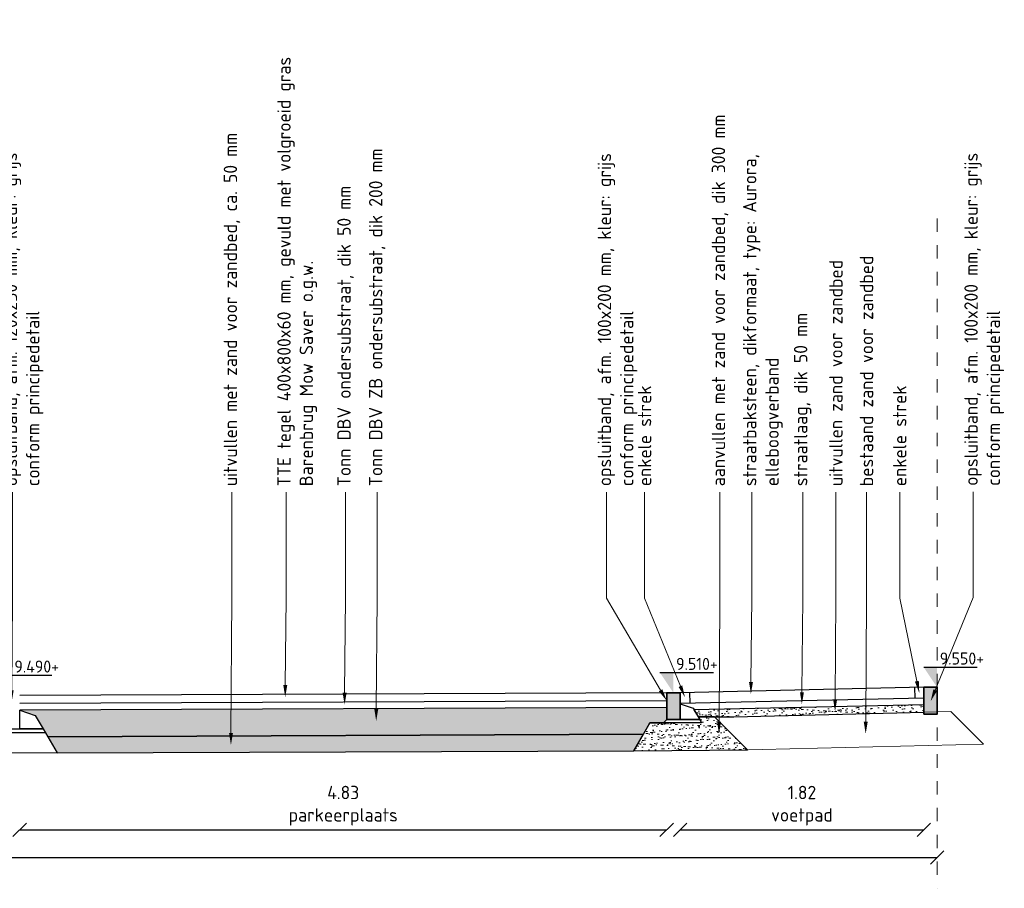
# Model space of a CAD drawing. Header units: metres. Extents: x 133 to 690, y 59 to 257.
# Tile 4 of 84: x 166.23 to 173.58, y 89.36 to 95.84. Entities that reach past the tile are written whole.
import ezdxf
from ezdxf import colors
from ezdxf.entities.mleader import LeaderData, LeaderLine
from ezdxf.math import Vec2, Vec3

# ---------------------------------------------------------------- set-up
doc = ezdxf.new("R2010")
doc.units = ezdxf.units.M
doc.header["$LTSCALE"] = 0.05
doc.linetypes.add('XX-AFBREEK', pattern=[7, 4, -1, 1, -1])
for name, color, linetype, lineweight in [('B-WE-VH-VERHARDING_FUNDERING-G', 253, 'Continuous', 18), ('N-WE-GR-BOMENZAND-AD-50', 11, 'Continuous', 18), ('N-WE-GW-GROND_ZAND-AD-20', 11, 'Continuous', 18), ('N-WE-GW-GROND_ZAND_FUNDERINGSZAND-G', 7, 'Continuous', 25), ('N-WE-GW-GROND_ZAND_FUNDERINGSZAND-GD', 7, 'Continuous', 25), ('N-WE-VH-KANTOPSLUITING-A', 253, 'Continuous', 35), ('N-WE-VH-KANTOPSLUITING-G', 3, 'Continuous', 35), ('N-WE-VH-VERHARDING_BETON_SCHRAAL-GD', 10, 'Continuous', 25), ('N-WE-VH-VERHARDING_FUNDERING-GD', 1, 'Continuous', 15), ('N-WE-VH-VERHARDING_STRAATBAKSTEEN-GD', 2, 'Continuous', 25), ('N-WE-VH-VERHARDING_TEGEL-GD', 2, 'Continuous', 25), ('X-XX-AL-AANPIJLING-T18', 10, 'Continuous', 15), ('X-XX-AL-AFBREEKLIJN-G', 7, 'XX-AFBREEK', 20), ('X-XX-AL-CONSTRUCTIELIJN-GD', 7, 'Continuous', 25), ('X-XX-AL-PEILMAAT-SD', 7, 'Continuous', 25)]:
    doc.layers.add(name, color=color, linetype=linetype, lineweight=lineweight)
doc.layers.add('TL00_HULPLAAG', color=211, linetype='Continuous', plot=False)
doc.layers.add('TM00_MAATVOERING', color=1, linetype='Continuous')
doc.styles.add('NLCS-ISO', font='NLCS-ISO.ttf')
doc.styles.add('NLCS-ISO-M50-T25', font='NLCS-ISO.ttf', dxfattribs={"height": 0.125})
doc.dimstyles.new('NLCS RODOR-DIM-050', dxfattribs={"dimscale": 0.05, "dimtxt": 2, "dimasz": 2, "dimexe": 1.25, "dimexo": 0.625, "dimtad": 1, "dimzin": 1, "dimdsep": 46, "dimtxsty": 'NLCS-ISO', "dimblk": 'OBLIQUE', "dimcen": 0, "dimse1": 1, "dimse2": 1, "dimclrd": 256, "dimclre": 1, "dimclrt": 256, "dimadec": 0, "dimazin": 0, "dimtfac": 1, "dimtmove": 2, "dimatfit": 3, "dimfxl": 1, "dimtolj": 1, "dimtzin": 0, "dimlwd": -1, "dimlwe": -1, "dimarcsym": 0})
pattern_1 = [(76.90881, (0, 0), (-0.03815741, 0.043462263), [0, -0.0456, 0, -0.051, 0, -0.04875]), (46.90881, (0, 0), (-0.01272733, 0.099120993), [0, -0.0246, 0, -0.0411, 0, -0.01575]), (6.90881, (-0.02851, -0.023426), (0.072075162, 0.059441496), [0, -0.015, 0, -0.054, 0, -0.0705]), (356.90881, (-0.02851, -0.023426), (0.052963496, 0.077596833), [0, -0.0075, 0, -0.0354, 0, -0.0405])]

# ---------------------------------------------------------------- blocks, each defined once
blk = doc.blocks.new('SAL-PEILMAAT_INFRACAD_H01-SOD')
blk.add_line((-2, 3), (6, 3))
blk.add_solid([(-2, 3), (0, 3), (0, 0)])
at = {"style": 'NLCS-ISO'}
blk.add_attdef('...', (0.4, 3.4), '', height=1.8, dxfattribs=at)
blk = doc.blocks.new('Opsluitband 10x20')
at = {"layer": 'N-WE-VH-KANTOPSLUITING-A'}
h = blk.add_hatch(color=253, dxfattribs=at)
h.dxf.hatch_style = 1
h.paths.add_polyline_path([(0, -0.2), (0, 0), (0.1, 0), (0.1, -0.2)])
at = {"layer": 'N-WE-VH-KANTOPSLUITING-G', "flags": 128}
blk.add_lwpolyline([(0, -0.2), (0, 0), (0.1, 0), (0.1, -0.2)], close=True, dxfattribs=at)
blk = doc.blocks.new('_Oblique')
at = {"color": 0, "linetype": 'ByBlock', "lineweight": -2}
blk.add_line((-0.5, -0.5), (0.5, 0.5), dxfattribs=at)
blk = doc.blocks.new('*D31')
at = {"layer": 'Defpoints', "color": 0, "transparency": 16777216}
for p in [(166.2311, 90.7971), (171.0611, 90.8171), (171.0611, 89.794)]:
    blk.add_point(p, dxfattribs=at)
at = {"layer": 'TM00_MAATVOERING', "transparency": 16777216}
blk.add_line((166.2311, 89.794), (171.0611, 89.794), dxfattribs=at)
at = {"layer": 'TM00_MAATVOERING', "transparency": 16777216, "xscale": 0.1, "yscale": 0.1, "zscale": 0.1, "rotation": 180}
blk.add_blockref('_Oblique', (166.2311, 89.794), dxfattribs=at)
at = {"layer": 'TM00_MAATVOERING', "transparency": 16777216, "xscale": 0.1, "yscale": 0.1, "zscale": 0.1}
blk.add_blockref('_Oblique', (171.0611, 89.794), dxfattribs=at)
at = {"layer": 'TM00_MAATVOERING', "transparency": 16777216, "insert": (168.6461, 89.9736), "char_height": 0.1, "attachment_point": 5, "style": 'NLCS-ISO'}
blk.add_mtext('\\A1;4.83\\Pparkeerplaats', dxfattribs=at)
blk = doc.blocks.new('*D33')
at = {"layer": 'Defpoints', "color": 0, "transparency": 16777216}
for p in [(172.9807, 90.8571), (171.1611, 90.8171), (172.9807, 89.794)]:
    blk.add_point(p, dxfattribs=at)
at = {"layer": 'TM00_MAATVOERING', "transparency": 16777216}
blk.add_line((171.1611, 89.794), (172.9807, 89.794), dxfattribs=at)
at = {"layer": 'TM00_MAATVOERING', "transparency": 16777216, "xscale": 0.1, "yscale": 0.1, "zscale": 0.1, "rotation": 180}
blk.add_blockref('_Oblique', (171.1611, 89.794), dxfattribs=at)
at = {"layer": 'TM00_MAATVOERING', "transparency": 16777216, "xscale": 0.1, "yscale": 0.1, "zscale": 0.1}
blk.add_blockref('_Oblique', (172.9807, 89.794), dxfattribs=at)
at = {"layer": 'TM00_MAATVOERING', "transparency": 16777216, "insert": (172.0709, 89.9736), "char_height": 0.1, "attachment_point": 5, "style": 'NLCS-ISO'}
blk.add_mtext('\\A1;1.82\\Pvoetpad', dxfattribs=at)
blk = doc.blocks.new('*D35')
at = {"layer": 'Defpoints', "color": 0, "transparency": 16777216}
for p in [(153.0411, 90.8571), (173.0811, 90.8571), (173.0811, 89.5874)]:
    blk.add_point(p, dxfattribs=at)
at = {"layer": 'TM00_MAATVOERING', "transparency": 16777216}
blk.add_line((153.0411, 89.5874), (173.0811, 89.5874), dxfattribs=at)
at = {"layer": 'TM00_MAATVOERING', "transparency": 16777216, "xscale": 0.1, "yscale": 0.1, "zscale": 0.1, "rotation": 180}
blk.add_blockref('_Oblique', (153.0411, 89.5874), dxfattribs=at)
at = {"layer": 'TM00_MAATVOERING', "transparency": 16777216, "xscale": 0.1, "yscale": 0.1, "zscale": 0.1}
blk.add_blockref('_Oblique', (173.0811, 89.5874), dxfattribs=at)
at = {"layer": 'TM00_MAATVOERING', "transparency": 16777216, "insert": (163.0611, 89.6687), "char_height": 0.1, "attachment_point": 5, "style": 'NLCS-ISO'}
blk.add_mtext('\\A1;20.04', dxfattribs=at)

msp = doc.modelspace()

# ---------------------------------------------------------------- hatches: boundary and pattern name
at = {"layer": 'N-WE-GR-BOMENZAND-AD-50', "ltscale": 0.1}
h = msp.add_hatch(dxfattribs=at)
h.set_pattern_fill('AGR-BOMENZAND', color=256, scale=0.03, pattern_type=2)
h.set_pattern_definition([(0, (0, 0), (0.015, 0.045), [0, -0.045]), (0, (0, 0), (0.09375, 0.09375), [0.046875, -0.140625]), (90, (0.02344, -0.02344), (-0.09375, 0.09375), [0.046875, -0.140625])])
h.paths.add_polyline_path([(171.0611, 90.6171), (171.0611, 90.7071), (166.2321, 90.6871), (166.3469, 90.6474), (166.4066, 90.5471), (166.4408, 90.4879), (170.8867, 90.5063), (170.9364, 90.5924), (171.0364, 90.5924)])
at = {"layer": 'N-WE-GW-GROND_ZAND-AD-20'}
h = msp.add_hatch(dxfattribs=at)
h.set_pattern_fill('AR-SAND', color=256, scale=0.03, angle=39.40881)
h.set_pattern_definition(pattern_1)
h.paths.add_polyline_path([(171.2643, 90.6893), (171.296, 90.6361), (171.418, 90.6365), (171.5611, 90.6371), (172.9811, 90.6721), (172.9811, 90.727)])
h = msp.add_hatch(dxfattribs=at)
h.set_pattern_fill('AR-SAND', color=256, scale=0.03, angle=39.40881)
h.set_pattern_definition(pattern_1)
h.paths.add_polyline_path([(171.665, 90.3896), (171.418, 90.6365), (171.296, 90.6361), (171.3216, 90.5924), (170.9364, 90.5924), (170.8163, 90.3843)])
h = msp.add_hatch(dxfattribs=at)
h.set_pattern_fill('AR-SAND', color=256, scale=0.03, angle=39.40881)
h.set_pattern_definition(pattern_1)
h.paths.add_polyline_path([(170.8867, 90.5063), (166.4408, 90.4879), (166.5097, 90.3685), (170.8163, 90.3843)])

# ---------------------------------------------------------------- linework, layer by layer
at = {"layer": 'B-WE-VH-VERHARDING_FUNDERING-G'}
for p, q in [((171.5611, 90.6371), (173.1811, 90.6771)), ((171.5673, 90.3871), (173.4251, 90.433))]:
    msp.add_line(p, q, dxfattribs=at)
at = {"layer": 'B-WE-VH-VERHARDING_FUNDERING-G', "flags": 128}
for points in [[(171.296, 90.6361), (171.5611, 90.6371)], [(171.418, 90.6365), (171.665, 90.3896)], [(173.1811, 90.6771), (173.4251, 90.433)]]:
    msp.add_lwpolyline(points, dxfattribs=at)
msp.add_lwpolyline([(159.6125, 90.3685), (160.0082, 90.3671, 0.00983), (166.114, 90.3671), (166.5097, 90.3685)], format="xyb", dxfattribs=at)
at = {"layer": 'N-WE-GW-GROND_ZAND_FUNDERINGSZAND-G'}
msp.add_line((166.5097, 90.3685), (170.8163, 90.3843), dxfattribs=at)
at = {"layer": 'N-WE-GW-GROND_ZAND_FUNDERINGSZAND-G', "flags": 128}
msp.add_lwpolyline([(171.665, 90.3896), (171.418, 90.6365), (171.296, 90.6361), (171.3216, 90.5924), (170.9364, 90.5924), (170.8163, 90.3843)], close=True, dxfattribs=at)
at = {"layer": 'N-WE-GW-GROND_ZAND_FUNDERINGSZAND-GD'}
for points in [[(171.1611, 90.6171), (171.1611, 90.734), (171.2576, 90.7007), (171.3074, 90.6171)], [(166.2311, 90.5471), (166.2311, 90.6874), (166.3469, 90.6474), (166.4066, 90.5471)]]:
    msp.add_lwpolyline(points, close=True, dxfattribs=at)
at = {"layer": 'N-WE-VH-VERHARDING_BETON_SCHRAAL-GD', "flags": 128}
for points in [[(171.0611, 90.6171), (171.3074, 90.6171), (171.3216, 90.5924), (171.0364, 90.5924)], [(166.1111, 90.5471), (166.4066, 90.5471), (166.4238, 90.5174), (166.0814, 90.5174)]]:
    msp.add_lwpolyline(points, close=True, dxfattribs=at)
at = {"layer": 'N-WE-VH-VERHARDING_FUNDERING-GD'}
for p, q in [((171.0611, 90.7071), (166.2321, 90.6871)), ((172.9811, 90.727), (171.2643, 90.6893)), ((170.8867, 90.5063), (166.4408, 90.4879))]:
    msp.add_line(p, q, dxfattribs=at)
at = {"layer": 'N-WE-VH-VERHARDING_FUNDERING-GD', "flags": 128}
for points in [[(171.296, 90.6361), (171.418, 90.6365), (171.5611, 90.6371), (172.9811, 90.6721)], [(171.0364, 90.5924), (170.9364, 90.5924), (170.8867, 90.5063)], [(166.4238, 90.5174), (166.4408, 90.4879)]]:
    msp.add_lwpolyline(points, dxfattribs=at)
at = {"layer": 'N-WE-VH-VERHARDING_STRAATBAKSTEEN-GD'}
for p, q in [((172.9811, 90.8571), (171.1611, 90.8171)), ((172.9811, 90.777), (171.1611, 90.737))]:
    msp.add_line(p, q, dxfattribs=at)
at = {"layer": 'N-WE-VH-VERHARDING_STRAATBAKSTEEN-GD', "flags": 128}
for points in [[(172.9111, 90.8555), (172.9129, 90.7755)], [(171.2311, 90.8186), (171.2328, 90.7386)]]:
    msp.add_lwpolyline(points, dxfattribs=at)
at = {"layer": 'N-WE-VH-VERHARDING_TEGEL-GD'}
for p, q in [((171.0611, 90.8171), (166.2311, 90.7971)), ((171.0613, 90.7571), (166.2313, 90.7371))]:
    msp.add_line(p, q, dxfattribs=at)
at = {"layer": 'TL00_HULPLAAG', "flags": 128}
for points in [[(172.9811, 90.8571), (172.9811, 90.6571), (173.0811, 90.6571), (173.0811, 90.8571)], [(171.0611, 90.8171), (171.0611, 90.6171), (171.1611, 90.6171), (171.1611, 90.8171)], [(171.0611, 90.6171), (171.0611, 90.7071), (166.2321, 90.6871), (166.3469, 90.6474), (166.4066, 90.5471), (166.4408, 90.4879), (170.8867, 90.5063), (170.9364, 90.5924), (171.0364, 90.5924)], [(172.9811, 90.727), (171.2643, 90.6893), (171.296, 90.6361), (171.418, 90.6365), (171.5611, 90.6371), (172.9811, 90.6721)], [(170.8867, 90.5063), (166.4408, 90.4879), (166.5097, 90.3685), (170.8163, 90.3843)]]:
    msp.add_lwpolyline(points, close=True, dxfattribs=at)
at = {"layer": 'X-XX-AL-AFBREEKLIJN-G', "ltscale": 0.5, "flags": 128}
msp.add_lwpolyline([(173.0811, 94.3571), (173.0811, 89.3571)], dxfattribs=at)
at = {"layer": 'X-XX-AL-CONSTRUCTIELIJN-GD'}
msp.add_line((166.4066, 90.5471), (166.5097, 90.3685), dxfattribs=at)

# ---------------------------------------------------------------- block references
at = {"layer": 'N-WE-VH-KANTOPSLUITING-A'}
for p in [(172.9811, 90.8571), (171.0611, 90.8171)]:
    msp.add_blockref('Opsluitband 10x20', p, dxfattribs=at)
at = {"layer": 'X-XX-AL-PEILMAAT-SD', "xscale": 0.05, "yscale": 0.05, "zscale": 0.05}
for p, values in [((171.1111, 90.8171), {'...': '9.510+'}), ((173.0795, 90.8571), {'...': '9.550+'}), ((166.1711, 90.7971), {'...': '9.490+'})]:
    msp.add_blockref('SAL-PEILMAAT_INFRACAD_H01-SOD', p, dxfattribs=at).add_auto_attribs(values)

# ---------------------------------------------------------------- dimensions: what is measured, and where the dimension line sits
at = {"layer": 'TM00_MAATVOERING'}
dim = msp.add_linear_dim(base=(173.0811, 89.5874), p1=(153.0411, 90.8571), p2=(173.0811, 90.8571), dimstyle='NLCS RODOR-DIM-050', dxfattribs=at)
dim.commit()
dim.dimension.update_dxf_attribs({"geometry": '*D35', "text_midpoint": (163.0611, 89.6687)})
for base, p1, p2, text, picture, middle in [((172.9807, 89.794), (171.1611, 90.8171), (172.9807, 90.8571), '<>\\Pvoetpad', '*D33', (172.0709, 89.9736)), ((171.0611, 89.794), (166.2311, 90.7971), (171.0611, 90.8171), '<>\\Pparkeerplaats', '*D31', (168.6461, 89.9736))]:
    dim = msp.add_linear_dim(base=base, p1=p1, p2=p2, text=text, dimstyle='NLCS RODOR-DIM-050', dxfattribs=at)
    dim.commit()
    dim.dimension.update_dxf_attribs({"geometry": picture, "text_midpoint": middle})

# ---------------------------------------------------------------- leaders
at = {"layer": 'X-XX-AL-AANPIJLING-T18'}
ml = msp.add_multileader_mtext('Standard', dxfattribs=at)
ml.set_content('{\\C2;opsluitband, afm. 120x250 mm, kleur: grijs \\Pconform principedetail}', color=256, style='NLCS-ISO-M50-T25')
ml.set_leader_properties(color=256, linetype='ByLayer', lineweight=-1)
ml.build(insert=Vec2(0, 0))
ml.multileader.update_dxf_attribs({"text_right_attachment_type": 5, "dogleg_length": 0.045, "arrow_head_size": 0.09})
ctx = ml.context
ctx.base_point, ctx.char_height, ctx.arrow_head_size, ctx.landing_gap_size, ctx.plane_origin, ctx.plane_x_axis, ctx.plane_y_axis = Vec3(166.1768, 92.3131), 0.1, 0.09, 0.045, Vec3(166.1768, 88.7402), Vec3(0, 1), Vec3(-1, 0)
ctx.right_attachment = 5
notes = []
notes.append((ctx, [(0, (1, 1, 0), (166.1768, 92.2231), (0, 1), 0.09, [(0, [(166.1707, 90.7445), (166.1768, 91.5237)], 0, [])])]))
ctx.mtext.insert, ctx.mtext.text_direction, ctx.mtext.rotation, ctx.mtext.width, ctx.mtext.flow_direction = Vec3(166.1118, 92.3581), Vec3(0, 1), 1.570796, 3.481888, 5
ml = msp.add_multileader_mtext('Standard', dxfattribs=at)
ml.set_content('{\\C2;uitvullen met zand voor zandbed, ca. 50 mm}', color=256, style='NLCS-ISO-M50-T25')
ml.set_leader_properties(color=256, linetype='ByLayer', lineweight=-1)
ml.build(insert=Vec2(0, 0))
ml.multileader.update_dxf_attribs({"text_right_attachment_type": 5, "dogleg_length": 0.045, "arrow_head_size": 0.09})
ctx = ml.context
ctx.base_point, ctx.char_height, ctx.arrow_head_size, ctx.landing_gap_size, ctx.plane_origin, ctx.plane_x_axis, ctx.plane_y_axis = Vec3(167.8141, 92.3131), 0.1, 0.09, 0.045, Vec3(167.8141, 88.7402), Vec3(0, 1), Vec3(-1, 0)
ctx.right_attachment = 5
notes.append((ctx, [(0, (1, 1, 0), (167.8141, 92.2231), (0, 1), 0.09, [(0, [(167.808, 90.4273), (167.8141, 91.5237)], 0, [])])]))
ctx.mtext.insert, ctx.mtext.text_direction, ctx.mtext.rotation, ctx.mtext.width, ctx.mtext.flow_direction = Vec3(167.7541, 92.3581), Vec3(0, 1), 1.570796, 3.481888, 5
ml = msp.add_multileader_mtext('Standard', dxfattribs=at)
ml.set_content('{\\C2;TTE tegel 400x800x60 mm, gevuld met volgroeid gras\\PBarenbrug Mow Saver o.g.w.}', color=256, style='NLCS-ISO-M50-T25')
ml.set_leader_properties(color=256, linetype='ByLayer', lineweight=-1)
ml.build(insert=Vec2(0, 0))
ml.multileader.update_dxf_attribs({"text_right_attachment_type": 5, "dogleg_length": 0.045, "arrow_head_size": 0.09})
ctx = ml.context
ctx.base_point, ctx.char_height, ctx.arrow_head_size, ctx.landing_gap_size, ctx.plane_origin, ctx.plane_x_axis, ctx.plane_y_axis = Vec3(168.2192, 92.3131), 0.1, 0.09, 0.045, Vec3(168.2192, 88.7402), Vec3(0, 1), Vec3(-1, 0)
ctx.right_attachment = 5
notes.append((ctx, [(0, (1, 1, 0), (168.2192, 92.2231), (0, 1), 0.09, [(0, [(168.2131, 90.7838), (168.2192, 91.5237)], 0, [])])]))
ctx.mtext.insert, ctx.mtext.text_direction, ctx.mtext.rotation, ctx.mtext.width, ctx.mtext.flow_direction = Vec3(168.1542, 92.3581), Vec3(0, 1), 1.570796, 3.481888, 5
ml = msp.add_multileader_mtext('Standard', dxfattribs=at)
ml.set_content('{\\C2;Tonn DBV ondersubstraat, dik 50 mm}', color=256, style='NLCS-ISO-M50-T25')
ml.set_leader_properties(color=256, linetype='ByLayer', lineweight=-1)
ml.build(insert=Vec2(0, 0))
ml.multileader.update_dxf_attribs({"text_right_attachment_type": 5, "dogleg_length": 0.045, "arrow_head_size": 0.09})
ctx = ml.context
ctx.base_point, ctx.char_height, ctx.arrow_head_size, ctx.landing_gap_size, ctx.plane_origin, ctx.plane_x_axis, ctx.plane_y_axis = Vec3(168.6623, 92.3131), 0.1, 0.09, 0.045, Vec3(168.6623, 88.7402), Vec3(0, 1), Vec3(-1, 0)
ctx.right_attachment = 5
notes.append((ctx, [(0, (1, 1, 0), (168.6623, 92.2231), (0, 1), 0.09, [(0, [(168.6562, 90.7274), (168.6623, 91.5237)], 0, [])])]))
ctx.mtext.insert, ctx.mtext.text_direction, ctx.mtext.rotation, ctx.mtext.width, ctx.mtext.flow_direction = Vec3(168.6023, 92.3581), Vec3(0, 1), 1.570796, 3.481888, 5
ml = msp.add_multileader_mtext('Standard', dxfattribs=at)
ml.set_content('{\\C2;Tonn DBV ZB ondersubstraat, dik 200 mm}', color=256, style='NLCS-ISO-M50-T25')
ml.set_leader_properties(color=256, linetype='ByLayer', lineweight=-1)
ml.build(insert=Vec2(0, 0))
ml.multileader.update_dxf_attribs({"text_right_attachment_type": 5, "dogleg_length": 0.045, "arrow_head_size": 0.09})
ctx = ml.context
ctx.base_point, ctx.char_height, ctx.arrow_head_size, ctx.landing_gap_size, ctx.plane_origin, ctx.plane_x_axis, ctx.plane_y_axis = Vec3(168.8986, 92.3131), 0.1, 0.09, 0.045, Vec3(168.8986, 88.7402), Vec3(0, 1), Vec3(-1, 0)
ctx.right_attachment = 5
notes.append((ctx, [(0, (1, 1, 0), (168.8986, 92.2231), (0, 1), 0.09, [(0, [(168.8925, 90.6057), (168.8986, 91.5237)], 0, [])])]))
ctx.mtext.insert, ctx.mtext.text_direction, ctx.mtext.rotation, ctx.mtext.width, ctx.mtext.flow_direction = Vec3(168.8386, 92.3581), Vec3(0, 1), 1.570796, 3.481888, 5
ml = msp.add_multileader_mtext('Standard', dxfattribs=at)
ml.set_content('{\\C2;opsluitband, afm. 100x200 mm, kleur: grijs \\Pconform principedetail}', color=256, style='NLCS-ISO-M50-T25')
ml.set_leader_properties(color=256, linetype='ByLayer', lineweight=-1)
ml.build(insert=Vec2(0, 0))
ml.multileader.update_dxf_attribs({"text_right_attachment_type": 5, "dogleg_length": 0.045, "arrow_head_size": 0.09})
ctx = ml.context
ctx.base_point, ctx.char_height, ctx.arrow_head_size, ctx.landing_gap_size, ctx.plane_origin, ctx.plane_x_axis, ctx.plane_y_axis = Vec3(170.6112, 92.3131), 0.1, 0.09, 0.045, Vec3(171.1799, 88.7402), Vec3(0, 1), Vec3(-1, 0)
ctx.right_attachment = 5
notes.append((ctx, [(0, (1, 1, 0), (170.6112, 92.2231), (0, 1), 0.09, [(0, [(171.0611, 90.7571), (170.6112, 91.5237)], 0, [])])]))
ctx.mtext.insert, ctx.mtext.text_direction, ctx.mtext.rotation, ctx.mtext.width, ctx.mtext.flow_direction = Vec3(170.5462, 92.3581), Vec3(0, 1), 1.570796, 3.010839, 5
ml = msp.add_multileader_mtext('Standard', dxfattribs=at)
ml.set_content('{\\C2;enkele strek}', color=256, style='NLCS-ISO-M50-T25')
ml.set_leader_properties(color=256, linetype='ByLayer', lineweight=-1)
ml.build(insert=Vec2(0, 0))
ml.multileader.update_dxf_attribs({"text_right_attachment_type": 5, "dogleg_length": 0.045, "arrow_head_size": 0.09})
ctx = ml.context
ctx.base_point, ctx.char_height, ctx.arrow_head_size, ctx.landing_gap_size, ctx.plane_origin, ctx.plane_x_axis, ctx.plane_y_axis = Vec3(170.8959, 92.3131), 0.1, 0.09, 0.045, Vec3(171.4646, 88.7402), Vec3(0, 1), Vec3(-1, 0)
ctx.right_attachment = 5
notes.append((ctx, [(0, (1, 1, 0), (170.8959, 92.2231), (0, 1), 0.09, [(0, [(171.1975, 90.7821), (170.8959, 91.5237)], 0, [])])]))
ctx.mtext.insert, ctx.mtext.text_direction, ctx.mtext.rotation, ctx.mtext.width, ctx.mtext.flow_direction = Vec3(170.8458, 92.3581), Vec3(0, 1), 1.570796, 3.010839, 5
ml = msp.add_multileader_mtext('Standard', dxfattribs=at)
ml.set_content('{\\C2;aanvullen met zand voor zandbed, dik 300 mm}', color=256, style='NLCS-ISO-M50-T25')
ml.set_leader_properties(color=256, linetype='ByLayer', lineweight=-1)
ml.build(insert=Vec2(0, 0))
ml.multileader.update_dxf_attribs({"text_right_attachment_type": 5, "dogleg_length": 0.045, "arrow_head_size": 0.09})
ctx = ml.context
ctx.base_point, ctx.char_height, ctx.arrow_head_size, ctx.landing_gap_size, ctx.plane_origin, ctx.plane_x_axis, ctx.plane_y_axis = Vec3(171.4575, 92.3131), 0.1, 0.09, 0.045, Vec3(171.4575, 88.7402), Vec3(0, 1), Vec3(-1, 0)
ctx.right_attachment = 5
notes.append((ctx, [(0, (1, 1, 0), (171.4575, 92.2231), (0, 1), 0.09, [(0, [(171.4514, 90.5099), (171.4575, 91.5237)], 0, [])])]))
ctx.mtext.insert, ctx.mtext.text_direction, ctx.mtext.rotation, ctx.mtext.width, ctx.mtext.flow_direction = Vec3(171.3975, 92.3581), Vec3(0, 1), 1.570796, 3.010839, 5
ml = msp.add_multileader_mtext('Standard', dxfattribs=at)
ml.set_content('{\\C2;straatbaksteen, dikformaat, type: Aurora, elleboogverband}', color=256, style='NLCS-ISO-M50-T25')
ml.set_leader_properties(color=256, linetype='ByLayer', lineweight=-1)
ml.build(insert=Vec2(0, 0))
ml.multileader.update_dxf_attribs({"text_right_attachment_type": 5, "dogleg_length": 0.045, "arrow_head_size": 0.09})
ctx = ml.context
ctx.base_point, ctx.char_height, ctx.arrow_head_size, ctx.landing_gap_size, ctx.plane_origin, ctx.plane_x_axis, ctx.plane_y_axis = Vec3(171.6957, 92.3131), 0.1, 0.09, 0.045, Vec3(171.6957, 88.7402), Vec3(0, 1), Vec3(-1, 0)
ctx.right_attachment = 5
notes.append((ctx, [(0, (1, 1, 0), (171.6957, 92.2231), (0, 1), 0.09, [(0, [(171.6896, 90.8079), (171.6957, 91.5237)], 0, [])])]))
ctx.mtext.insert, ctx.mtext.text_direction, ctx.mtext.rotation, ctx.mtext.width, ctx.mtext.flow_direction = Vec3(171.6307, 92.3581), Vec3(0, 1), 1.570796, 3.010839, 5
ml = msp.add_multileader_mtext('Standard', dxfattribs=at)
ml.set_content('{\\C2;straatlaag, dik 50 mm}', color=256, style='NLCS-ISO-M50-T25')
ml.set_leader_properties(color=256, linetype='ByLayer', lineweight=-1)
ml.build(insert=Vec2(0, 0))
ml.multileader.update_dxf_attribs({"text_right_attachment_type": 5, "dogleg_length": 0.045, "arrow_head_size": 0.09})
ctx = ml.context
ctx.base_point, ctx.char_height, ctx.arrow_head_size, ctx.landing_gap_size, ctx.plane_origin, ctx.plane_x_axis, ctx.plane_y_axis = Vec3(172.0762, 92.3131), 0.1, 0.09, 0.045, Vec3(172.0762, 88.7402), Vec3(0, 1), Vec3(-1, 0)
ctx.right_attachment = 5
notes.append((ctx, [(0, (1, 1, 0), (172.0762, 92.2231), (0, 1), 0.09, [(0, [(172.0701, 90.7308), (172.0762, 91.5237)], 0, [])])]))
ctx.mtext.insert, ctx.mtext.text_direction, ctx.mtext.rotation, ctx.mtext.width, ctx.mtext.flow_direction = Vec3(172.0112, 92.3581), Vec3(0, 1), 1.570796, 3.010839, 5
ml = msp.add_multileader_mtext('Standard', dxfattribs=at)
ml.set_content('{\\C2;uitvullen zand voor zandbed}', color=256, style='NLCS-ISO-M50-T25')
ml.set_leader_properties(color=256, linetype='ByLayer', lineweight=-1)
ml.build(insert=Vec2(0, 0))
ml.multileader.update_dxf_attribs({"text_right_attachment_type": 5, "dogleg_length": 0.045, "arrow_head_size": 0.09})
ctx = ml.context
ctx.base_point, ctx.char_height, ctx.arrow_head_size, ctx.landing_gap_size, ctx.plane_origin, ctx.plane_x_axis, ctx.plane_y_axis = Vec3(172.324, 92.3131), 0.1, 0.09, 0.045, Vec3(172.324, 88.7402), Vec3(0, 1), Vec3(-1, 0)
ctx.right_attachment = 5
notes.append((ctx, [(0, (1, 1, 0), (172.324, 92.2231), (0, 1), 0.09, [(0, [(172.3179, 90.6764), (172.324, 91.5237)], 0, [])])]))
ctx.mtext.insert, ctx.mtext.text_direction, ctx.mtext.rotation, ctx.mtext.width, ctx.mtext.flow_direction = Vec3(172.274, 92.3581), Vec3(0, 1), 1.570796, 3.010839, 5
ml = msp.add_multileader_mtext('Standard', dxfattribs=at)
ml.set_content('{\\C2;bestaand zand voor zandbed}', color=256, style='NLCS-ISO-M50-T25')
ml.set_leader_properties(color=256, linetype='ByLayer', lineweight=-1)
ml.build(insert=Vec2(0, 0))
ml.multileader.update_dxf_attribs({"text_right_attachment_type": 5, "dogleg_length": 0.045, "arrow_head_size": 0.09})
ctx = ml.context
ctx.base_point, ctx.char_height, ctx.arrow_head_size, ctx.landing_gap_size, ctx.plane_origin, ctx.plane_x_axis, ctx.plane_y_axis = Vec3(172.5526, 92.3131), 0.1, 0.09, 0.045, Vec3(172.5526, 88.7402), Vec3(0, 1), Vec3(-1, 0)
ctx.right_attachment = 5
notes.append((ctx, [(0, (1, 1, 0), (172.5526, 92.2231), (0, 1), 0.09, [(0, [(172.5465, 90.5099), (172.5526, 91.5237)], 0, [])])]))
ctx.mtext.insert, ctx.mtext.text_direction, ctx.mtext.rotation, ctx.mtext.width, ctx.mtext.flow_direction = Vec3(172.5025, 92.3581), Vec3(0, 1), 1.570796, 3.010839, 5
ml = msp.add_multileader_mtext('Standard', dxfattribs=at)
ml.set_content('{\\C2;enkele strek}', color=256, style='NLCS-ISO-M50-T25')
ml.set_leader_properties(color=256, linetype='ByLayer', lineweight=-1)
ml.build(insert=Vec2(0, 0))
ml.multileader.update_dxf_attribs({"text_right_attachment_type": 5, "dogleg_length": 0.045, "arrow_head_size": 0.09})
ctx = ml.context
ctx.base_point, ctx.char_height, ctx.arrow_head_size, ctx.landing_gap_size, ctx.plane_origin, ctx.plane_x_axis, ctx.plane_y_axis = Vec3(172.8009, 92.3131), 0.1, 0.09, 0.045, Vec3(172.8009, 88.7402), Vec3(0, 1), Vec3(-1, 0)
ctx.right_attachment = 5
notes.append((ctx, [(0, (1, 1, 0), (172.8009, 92.2231), (0, 1), 0.09, [(0, [(172.9467, 90.8145), (172.8009, 91.5237)], 0, [])])]))
ctx.mtext.insert, ctx.mtext.text_direction, ctx.mtext.rotation, ctx.mtext.width, ctx.mtext.flow_direction = Vec3(172.7508, 92.3581), Vec3(0, 1), 1.570796, 3.010839, 5
ml = msp.add_multileader_mtext('Standard', dxfattribs=at)
ml.set_content('{\\C2;opsluitband, afm. 100x200 mm, kleur: grijs \\Pconform principedetail}', color=256, style='NLCS-ISO-M50-T25')
ml.set_leader_properties(color=256, linetype='ByLayer', lineweight=-1)
ml.build(insert=Vec2(0, 0))
ml.multileader.update_dxf_attribs({"text_right_attachment_type": 5, "dogleg_length": 0.045, "arrow_head_size": 0.09})
ctx = ml.context
ctx.base_point, ctx.char_height, ctx.arrow_head_size, ctx.landing_gap_size, ctx.plane_origin, ctx.plane_x_axis, ctx.plane_y_axis = Vec3(173.3482, 92.3159), 0.1, 0.09, 0.045, Vec3(173.3482, 88.743), Vec3(0, 1), Vec3(-1, 0)
ctx.right_attachment = 5
notes.append((ctx, [(0, (1, 1, 0), (173.3482, 92.2259), (0, 1), 0.09, [(0, [(173.0317, 90.7531), (173.3482, 91.5265)], 0, [])])]))
ctx.mtext.insert, ctx.mtext.text_direction, ctx.mtext.rotation, ctx.mtext.width, ctx.mtext.flow_direction = Vec3(173.2832, 92.3609), Vec3(0, 1), 1.570796, 3.010839, 5
for ctx, leaders in notes:
    for number, flags, end, landing, length, lines in leaders:
        leader = LeaderData()
        leader.index, (leader.has_last_leader_line, leader.has_dogleg_vector, leader.attachment_direction) = number, flags
        leader.last_leader_point, leader.dogleg_vector, leader.dogleg_length = Vec3(end), Vec3(landing), length
        for number, points, colour, breaks in lines:
            line = LeaderLine()
            line.index, line.vertices, line.color, line.breaks = number, Vec3.list(points), colors.encode_raw_color(colour), breaks
            leader.lines.append(line)
        ctx.leaders.append(leader)

doc.saveas('drawing.dxf')
